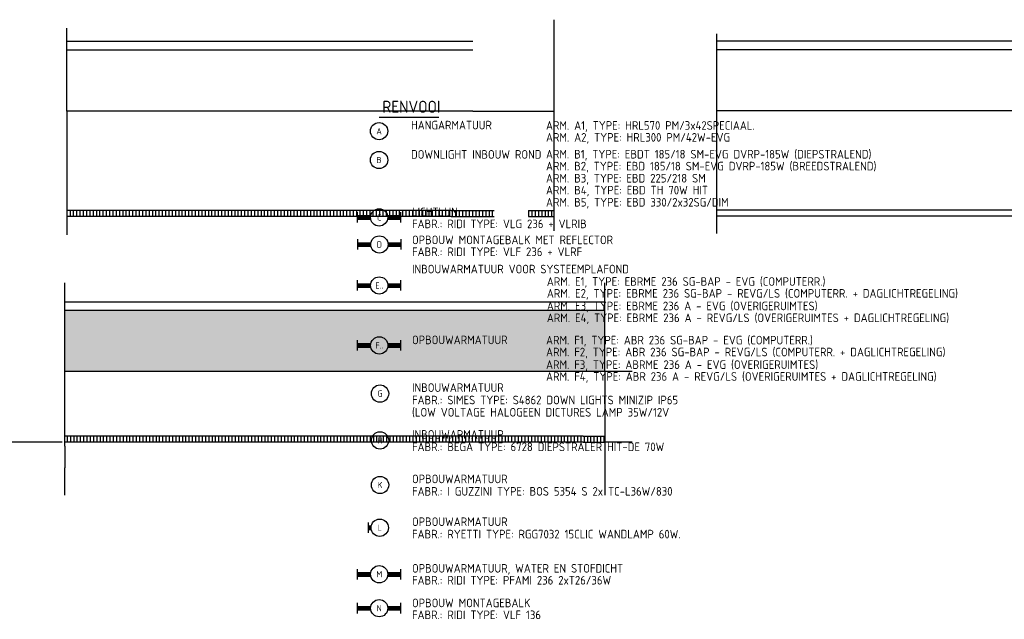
# Model space of a CAD drawing. Header units: millimetres. Extents: x 90707 to 259985, y -1262 to 84291.
# Tile 64 of 85: x 193658 to 222141, y 19269 to 36627. Entities that reach past the tile are written whole.
import ezdxf
from ezdxf.enums import TextEntityAlignment as Align

# ---------------------------------------------------------------- set-up
doc = ezdxf.new("R2010")
doc.units = ezdxf.units.MM
doc.header["$LTSCALE"] = 100
doc.layers.get('0').update_dxf_attribs({"linetype": 'CONTINUOUS'})
for name, color, linetype in [('BOUW', 8, 'CONTINUOUS'), ('EB63101-_ATTRIB', 2, 'CONTINUOUS'), ('EL63101-_LICHT-ARM', 3, 'CONTINUOUS'), ('EL6441--_DATACOM', 3, 'CONTINUOUS'), ('LIJN025', 10, 'CONTINUOUS'), ('TEKST25', 10, 'CONTINUOUS'), ('TEKST35', 50, 'CONTINUOUS'), ('VOLGNUMMER', 7, 'CONTINUOUS')]:
    doc.layers.add(name, color=color, linetype=linetype)
doc.styles.add('1_8', font='ISO', dxfattribs={"height": 1.8})
doc.styles.add('MAATVOERING', font='iso.shx')
doc.styles.add('NORATT', font='isocp.shx')
doc.styles.get("Standard").update_dxf_attribs({"font": 'iso.shx'})

# ---------------------------------------------------------------- blocks, each defined once
blk = doc.blocks.new('ES3G10')
for p, q in [((-3.25, -1.5), (-3.25, 1.5)), ((-3.25, 0.52), (-2.44, 0.52)), ((-3.25, 0.17), (-2.49, 0.17)), ((-3.25, -0.17), (-2.49, -0.17)), ((-3.25, -0.52), (-2.44, -0.52))]:
    blk.add_line(p, q)
blk.add_circle((0, 0), 2.5)
at = {"color": 6, "style": '1_8'}
for tag, flags, p in [('SCHAK', 8, (3.5, 2.75)), ('A_CODE', 8, (0, 0)), ('GROEP', 8, (-3.5, -2.75)), ('KAST', 9, (3.5, -2.75))]:
    blk.add_attdef(tag, text='', height=1.8, dxfattribs=dict(at, flags=flags)).set_placement(p, align=Align.MIDDLE)
blk = doc.blocks.new('EJ3T20')
at = {"color": 0}
for p, q in [((-6.25, -1.5), (-6.25, 1.5)), ((-6.25, -1.5), (-6.25, 1.5)), ((-6.25, 0.52), (-2.44, 0.52)), ((-6.25, 0.52), (-2.44, 0.52)), ((-6.25, 0.17), (-2.49, 0.17)), ((-6.25, 0.17), (-2.49, 0.17)), ((2.44, 0.52), (6.25, 0.52)), ((2.44, 0.52), (6.25, 0.52)), ((2.49, 0.17), (6.25, 0.17)), ((2.49, 0.17), (6.25, 0.17)), ((6.25, -1.5), (6.25, 1.5)), ((6.25, -1.5), (6.25, 1.5)), ((-6.25, -0.17), (-2.49, -0.17)), ((-6.25, -0.17), (-2.49, -0.17)), ((-6.25, -0.52), (-2.44, -0.52)), ((-6.25, -0.52), (-2.44, -0.52)), ((2.44, -0.52), (6.25, -0.52)), ((2.44, -0.52), (6.25, -0.52)), ((2.49, -0.17), (6.25, -0.17)), ((2.49, -0.17), (6.25, -0.17))]:
    blk.add_line(p, q, dxfattribs=at)
blk.add_circle((0, 0), 2.5, dxfattribs=at)
blk.add_circle((0, 0), 2.5, dxfattribs=at)
at = {"style": 'NORATT', "flags": 9}
blk.add_attdef('GELIJK', text='', height=1.8, dxfattribs=at).set_placement((3.5, 5), align=Align.MIDDLE_CENTER)
at = {"color": 6}
for tag, style, flags, p in [('SCHAK', 'NORATT', 8, (3.5, 2.75)), ('SCHAK', '1_8', 8, (3.5, 2.75)), ('A_CODE', 'NORATT', 8, (0, 0)), ('A_CODE', '1_8', 8, (0, 0)), ('GROEP', 'NORATT', 8, (-3.5, -2.75)), ('GROEP', '1_8', 8, (-3.5, -2.75)), ('KAST', 'NORATT', 9, (3.5, -2.75)), ('KAST', '1_8', 9, (3.5, -2.75))]:
    blk.add_attdef(tag, text='', height=1.8, dxfattribs=dict(at, style=style, flags=flags)).set_placement(p, align=Align.MIDDLE)
blk = doc.blocks.new('ES3G00')
blk.add_circle((0, 0), 2.5)
at = {"color": 6, "style": '1_8'}
for tag, flags, p in [('SCHAK', 8, (3.5, 2.75)), ('A_CODE', 8, (0, 0)), ('GROEP', 8, (-3.5, -2.75)), ('KAST', 9, (3.5, -2.75))]:
    blk.add_attdef(tag, text='', height=1.8, dxfattribs=dict(at, flags=flags)).set_placement(p, align=Align.MIDDLE)
blk = doc.blocks.new('A$Cca306792')
at = {"layer": 'BOUW'}
h = blk.add_hatch(dxfattribs=at)
h.set_pattern_fill('AR-SAND', color=256, scale=5, style=0)
h.set_pattern_definition([(37.5, (-15362.65, -566830.2), (-8.000156, 244.70662), [0, -193.04, 0, -215.9, 0, -206.375]), (7.5, (-15362.65, -566830.2), (224.76164, 358.41255), [0, -104.14, 0, -173.99, 0, -66.675]), (327.5, (-15518.86, -566830.2), (395.496185, 0.71859), [0, -63.5, 0, -228.6, 0, -298.45]), (317.5, (-15518.86, -566830.2), (381.77823, 111.46466), [0, -31.75, 0, -149.86, 0, -171.45])])
h.paths.add_polyline_path([(103845, 29476), (103845, 27709), (119470, 27709), (119470, 29476), (115345, 29476)])
for p, q in [((117991, 37889), (117991, 31777)), ((103903, 35245), (103903, 37645)), ((122701, 37475), (122701, 35707)), ((103903, 37263), (111524, 37263)), ((111524, 37263), (115649, 37263)), ((122701, 37273), (130957, 37273)), ((130957, 37273), (135479, 37273)), ((103903, 37013), (111524, 37013)), ((111524, 37013), (115649, 37013)), ((122701, 37023), (122701, 35255)), ((122701, 37023), (135479, 37023)), ((115649, 35245), (103903, 35245)), ((103903, 35245), (103903, 31661)), ((115649, 35245), (117991, 35245)), ((122701, 35293), (122701, 31696)), ((135479, 35255), (122701, 35255)), ((104006, 32195), (104006, 32370)), ((104101, 32195), (104101, 32370)), ((104197, 32195), (104197, 32370)), ((104292, 32195), (104292, 32370)), ((104387, 32195), (104387, 32370)), ((104482, 32195), (104482, 32370)), ((104578, 32195), (104578, 32370)), ((104673, 32195), (104673, 32370)), ((104768, 32195), (104768, 32370)), ((104863, 32195), (104863, 32370)), ((104959, 32195), (104959, 32370)), ((105054, 32195), (105054, 32370)), ((105149, 32195), (105149, 32370)), ((105244, 32195), (105244, 32370)), ((105340, 32195), (105340, 32370)), ((105435, 32195), (105435, 32370)), ((105530, 32195), (105530, 32370)), ((105625, 32195), (105625, 32370)), ((105721, 32195), (105721, 32370)), ((105816, 32195), (105816, 32370)), ((105911, 32195), (105911, 32370)), ((106006, 32195), (106006, 32370)), ((106102, 32195), (106102, 32370)), ((106197, 32195), (106197, 32370)), ((106292, 32195), (106292, 32370)), ((106387, 32195), (106387, 32370)), ((106483, 32195), (106483, 32370)), ((106578, 32195), (106578, 32370)), ((106673, 32195), (106673, 32370)), ((106768, 32195), (106768, 32370)), ((106864, 32195), (106864, 32370)), ((106959, 32195), (106959, 32370)), ((107054, 32195), (107054, 32370)), ((107149, 32195), (107149, 32370)), ((107245, 32195), (107245, 32370)), ((107340, 32195), (107340, 32370)), ((107435, 32195), (107435, 32370)), ((107530, 32195), (107530, 32370)), ((107626, 32195), (107626, 32370)), ((107721, 32195), (107721, 32370)), ((107816, 32195), (107816, 32370)), ((107911, 32195), (107911, 32370)), ((108007, 32195), (108007, 32370)), ((108102, 32195), (108102, 32370)), ((108197, 32195), (108197, 32370)), ((108292, 32195), (108292, 32370)), ((108388, 32195), (108388, 32370)), ((108483, 32195), (108483, 32370)), ((108578, 32195), (108578, 32370)), ((108673, 32195), (108673, 32370)), ((108769, 32195), (108769, 32370)), ((108864, 32195), (108864, 32370)), ((108959, 32195), (108959, 32370)), ((109054, 32195), (109054, 32370)), ((109150, 32195), (109150, 32370)), ((109245, 32195), (109245, 32370)), ((109340, 32195), (109340, 32370)), ((109435, 32195), (109435, 32370)), ((109531, 32195), (109531, 32370)), ((109626, 32195), (109626, 32370)), ((109721, 32195), (109721, 32370)), ((109816, 32195), (109816, 32370)), ((109912, 32195), (109912, 32370)), ((110007, 32195), (110007, 32370)), ((110102, 32195), (110102, 32370)), ((110197, 32195), (110197, 32370)), ((110293, 32195), (110293, 32370)), ((110388, 32195), (110388, 32370)), ((110483, 32195), (110483, 32370)), ((110578, 32195), (110578, 32370)), ((110674, 32195), (110674, 32370)), ((110769, 32195), (110769, 32370)), ((110864, 32195), (110864, 32370)), ((110959, 32195), (110959, 32370)), ((111055, 32195), (111055, 32370)), ((111150, 32195), (111150, 32370)), ((111245, 32195), (111245, 32370)), ((111340, 32195), (111340, 32370)), ((111436, 32195), (111436, 32370)), ((111531, 32195), (111531, 32370)), ((111626, 32195), (111626, 32370)), ((111721, 32195), (111721, 32370)), ((111817, 32195), (111817, 32370)), ((111912, 32195), (111912, 32370)), ((112007, 32195), (112007, 32370)), ((112102, 32195), (112102, 32370)), ((112198, 32195), (112198, 32370)), ((112293, 32195), (112293, 32370)), ((112388, 32195), (112388, 32370)), ((112483, 32195), (112483, 32370)), ((112579, 32195), (112579, 32370)), ((112674, 32195), (112674, 32370)), ((112769, 32195), (112769, 32370)), ((112864, 32195), (112864, 32370)), ((112960, 32195), (112960, 32370)), ((113055, 32195), (113055, 32370)), ((113150, 32195), (113150, 32370)), ((113245, 32195), (113245, 32370)), ((113341, 32195), (113341, 32370)), ((113436, 32195), (113436, 32370)), ((113531, 32195), (113531, 32370)), ((113626, 32195), (113626, 32370)), ((113722, 32195), (113722, 32370)), ((113817, 32195), (113817, 32370)), ((113912, 32195), (113912, 32370)), ((114007, 32195), (114007, 32370)), ((114103, 32195), (114103, 32370)), ((114198, 32195), (114198, 32370)), ((114293, 32195), (114293, 32370)), ((114388, 32195), (114388, 32370)), ((114484, 32195), (114484, 32370)), ((114579, 32195), (114579, 32370)), ((114674, 32195), (114674, 32370)), ((114769, 32195), (114769, 32370)), ((114865, 32195), (114865, 32370)), ((114960, 32195), (114960, 32370)), ((115060, 32195), (115060, 32370)), ((115160, 32195), (115160, 32370)), ((115260, 32195), (115260, 32370)), ((115360, 32195), (115360, 32370)), ((115460, 32195), (115460, 32370)), ((115555, 32195), (115555, 32370)), ((115650, 32195), (115650, 32370)), ((115746, 32195), (115746, 32370)), ((115841, 32195), (115841, 32370)), ((115936, 32195), (115936, 32370)), ((116031, 32195), (116031, 32370)), ((116127, 32195), (116127, 32370)), ((116222, 32195), (116222, 32370)), ((117270, 32195), (117270, 32370)), ((117365, 32195), (117365, 32370)), ((117460, 32195), (117460, 32370)), ((117555, 32195), (117555, 32370)), ((117651, 32195), (117651, 32370)), ((117746, 32195), (117746, 32370)), ((117841, 32195), (117841, 32370)), ((117936, 32195), (117936, 32370)), ((135479, 32375), (122701, 32375)), ((135479, 32205), (122701, 32205)), ((103845, 29726), (103845, 30273)), ((119470, 27709), (119470, 30273)), ((103845, 29726), (115345, 29726)), ((103845, 27709), (103845, 29726)), ((115345, 29726), (119470, 29726)), ((103845, 29476), (115345, 29476)), ((115345, 29476), (119470, 29476)), ((103845, 25542), (103845, 27709)), ((120261, 27709), (103869, 27709)), ((119470, 27709), (119470, 24123)), ((103770, 25659), (101778, 25659)), ((103922, 25659), (103922, 25834)), ((104017, 25659), (104017, 25834)), ((104112, 25659), (104112, 25834)), ((104207, 25659), (104207, 25834)), ((104303, 25659), (104303, 25834)), ((104398, 25659), (104398, 25834)), ((104493, 25659), (104493, 25834)), ((104588, 25659), (104588, 25834)), ((104684, 25659), (104684, 25834)), ((104779, 25659), (104779, 25834)), ((104874, 25659), (104874, 25834)), ((104969, 25659), (104969, 25834)), ((105065, 25659), (105065, 25834)), ((105160, 25659), (105160, 25834)), ((105255, 25659), (105255, 25834)), ((105350, 25659), (105350, 25834)), ((105446, 25659), (105446, 25834)), ((105541, 25659), (105541, 25834)), ((105636, 25659), (105636, 25834)), ((105731, 25659), (105731, 25834)), ((105827, 25659), (105827, 25834)), ((105922, 25659), (105922, 25834)), ((106017, 25659), (106017, 25834)), ((106112, 25659), (106112, 25834)), ((106208, 25659), (106208, 25834)), ((106303, 25659), (106303, 25834)), ((106398, 25659), (106398, 25834)), ((106493, 25659), (106493, 25834)), ((106589, 25659), (106589, 25834)), ((106684, 25659), (106684, 25834)), ((106779, 25659), (106779, 25834)), ((106874, 25659), (106874, 25834)), ((106970, 25659), (106970, 25834)), ((107065, 25659), (107065, 25834)), ((107160, 25659), (107160, 25834)), ((107255, 25659), (107255, 25834)), ((107351, 25659), (107351, 25834)), ((107446, 25659), (107446, 25834)), ((107541, 25659), (107541, 25834)), ((107636, 25659), (107636, 25834)), ((107732, 25659), (107732, 25834)), ((107827, 25659), (107827, 25834)), ((107922, 25659), (107922, 25834)), ((108017, 25659), (108017, 25834)), ((108113, 25659), (108113, 25834)), ((108208, 25659), (108208, 25834)), ((108303, 25659), (108303, 25834)), ((108398, 25659), (108398, 25834)), ((108494, 25659), (108494, 25834)), ((108589, 25659), (108589, 25834)), ((108684, 25659), (108684, 25834)), ((108779, 25659), (108779, 25834)), ((108875, 25659), (108875, 25834)), ((108970, 25659), (108970, 25834)), ((109065, 25659), (109065, 25834)), ((109160, 25659), (109160, 25834)), ((109256, 25659), (109256, 25834)), ((109351, 25659), (109351, 25834)), ((109446, 25659), (109446, 25834)), ((109541, 25659), (109541, 25834)), ((109637, 25659), (109637, 25834)), ((109732, 25659), (109732, 25834)), ((109827, 25659), (109827, 25834)), ((109922, 25659), (109922, 25834)), ((110018, 25659), (110018, 25834)), ((110113, 25659), (110113, 25834)), ((110208, 25659), (110208, 25834)), ((110303, 25659), (110303, 25834)), ((110399, 25659), (110399, 25834)), ((110494, 25659), (110494, 25834)), ((110589, 25659), (110589, 25834)), ((110684, 25659), (110684, 25834)), ((110780, 25659), (110780, 25834)), ((110875, 25659), (110875, 25834)), ((110970, 25659), (110970, 25834)), ((111065, 25659), (111065, 25834)), ((111161, 25659), (111161, 25834)), ((111256, 25659), (111256, 25834)), ((111351, 25659), (111351, 25834)), ((111446, 25659), (111446, 25834)), ((111542, 25659), (111542, 25834)), ((111637, 25659), (111637, 25834)), ((111732, 25659), (111732, 25834)), ((111827, 25659), (111827, 25834)), ((111923, 25659), (111923, 25834)), ((112018, 25659), (112018, 25834)), ((112113, 25659), (112113, 25834)), ((112208, 25659), (112208, 25834)), ((112304, 25659), (112304, 25834)), ((112399, 25659), (112399, 25834)), ((112494, 25659), (112494, 25834)), ((112589, 25659), (112589, 25834)), ((112685, 25659), (112685, 25834)), ((112780, 25659), (112780, 25834)), ((112875, 25659), (112875, 25834)), ((112970, 25659), (112970, 25834)), ((113066, 25659), (113066, 25834)), ((113161, 25659), (113161, 25834)), ((113256, 25659), (113256, 25834)), ((113351, 25659), (113351, 25834)), ((113447, 25659), (113447, 25834)), ((113542, 25659), (113542, 25834)), ((113637, 25659), (113637, 25834)), ((113732, 25659), (113732, 25834)), ((113828, 25659), (113828, 25834)), ((113923, 25659), (113923, 25834)), ((114018, 25659), (114018, 25834)), ((114113, 25659), (114113, 25834)), ((114209, 25659), (114209, 25834)), ((114304, 25659), (114304, 25834)), ((114399, 25659), (114399, 25834)), ((114494, 25659), (114494, 25834)), ((114590, 25659), (114590, 25834)), ((114685, 25659), (114685, 25834)), ((114780, 25659), (114780, 25834)), ((114875, 25659), (114875, 25834)), ((114971, 25659), (114971, 25834)), ((115066, 25659), (115066, 25834)), ((115161, 25659), (115161, 25834)), ((115256, 25659), (115256, 25834)), ((115352, 25659), (115352, 25834)), ((115447, 25659), (115447, 25834)), ((115542, 25659), (115542, 25834)), ((115637, 25659), (115637, 25834)), ((115733, 25659), (115733, 25834)), ((115828, 25659), (115828, 25834)), ((115923, 25659), (115923, 25834)), ((116018, 25659), (116018, 25834)), ((116114, 25659), (116114, 25834)), ((116209, 25659), (116209, 25834)), ((116304, 25659), (116304, 25834)), ((116399, 25659), (116399, 25834)), ((116495, 25659), (116495, 25834)), ((116590, 25659), (116590, 25834)), ((116685, 25659), (116685, 25834)), ((116780, 25659), (116780, 25834)), ((116876, 25659), (116876, 25834)), ((116971, 25659), (116971, 25834)), ((117066, 25659), (117066, 25834)), ((117161, 25659), (117161, 25834)), ((117257, 25659), (117257, 25834)), ((117352, 25659), (117352, 25834)), ((117447, 25659), (117447, 25834)), ((117542, 25659), (117542, 25834)), ((117638, 25659), (117638, 25834)), ((117733, 25659), (117733, 25834)), ((117828, 25659), (117828, 25834)), ((117923, 25659), (117923, 25834)), ((118019, 25659), (118019, 25834)), ((118114, 25659), (118114, 25834)), ((118209, 25659), (118209, 25834)), ((118304, 25659), (118304, 25834)), ((118400, 25659), (118400, 25834)), ((118495, 25659), (118495, 25834)), ((118590, 25659), (118590, 25834)), ((118685, 25659), (118685, 25834)), ((118781, 25659), (118781, 25834)), ((118876, 25659), (118876, 25834)), ((118971, 25659), (118971, 25834)), ((119066, 25659), (119066, 25834)), ((119161, 25659), (119161, 25834)), ((119256, 25659), (119256, 25834)), ((119351, 25659), (119351, 25834)), ((119446, 25659), (119446, 25834)), ((120261, 25659), (119470, 25659)), ((103845, 25542), (103845, 24917)), ((103845, 24123), (103845, 24917))]:
    blk.add_line(p, q, dxfattribs=at)
at = {"layer": 'BOUW', "color": 9}
for p, q in [((115024, 32370), (103903, 32370)), ((115024, 32195), (103903, 32195)), ((115024, 32370), (116261, 32370)), ((115024, 32195), (116261, 32195)), ((117261, 32370), (117991, 32370)), ((117261, 32195), (117991, 32195)), ((118845, 25834), (103845, 25834)), ((118845, 25659), (103845, 25659)), ((118845, 25834), (119470, 25834)), ((118845, 25659), (119470, 25659))]:
    blk.add_line(p, q, dxfattribs=at)
at = {"layer": 'VOLGNUMMER', "color": 252, "linetype": 'ByBlock'}
for tag, p in [('0.28', (16187, 74214)), ('0.16', (78893, 73105)), ('0.17', (62961, 72994)), ('0.29', (35887, 72529)), ('0.18', (53124, 64542)), ('0.701', (85482, 63517)), ('0.30', (29366, 63128)), ('0.32', (36092, 63166)), ('0.12', (90689, 63024)), ('0.29A', (33165, 62745)), ('0.30', (38191, 61494)), ('0.19', (61479, 61433)), ('0.27', (17657, 61363)), ('0.14', (89762, 60088)), ('0.33', (45869, 59450)), ('0.15', (73454, 57402)), ('0.25', (28058, 57013)), ('0.801', (112714, 57073)), ('0.18A', (61029, 56759)), ('0.26A', (36299, 54851)), ('0.20', (60895, 53506)), ('0.800', (90980, 50804)), ('0.25A', (73288, 48435)), ('0.21', (58702, 48178)), ('0.300', (94483, 48257)), ('0.24', (35041, 47783)), ('0.102', (87631, 47613)), ('0.26', (18559, 46119)), ('0.203', (95795, 46197)), ('0.802', (68387, 42721)), ('0.204', (95497, 42149)), ('0.07B', (66790, 38909)), ('0.702', (95327, 36513))]:
    blk.add_attdef(tag, text='', height=250, dxfattribs=at).set_placement(p, align=Align.MIDDLE_CENTER)
at = {"layer": 'VOLGNUMMER', "color": 8, "linetype": 'ByBlock'}
blk.add_attdef('0.600', text='', height=250, dxfattribs=at).set_placement((96800, 48300), align=Align.MIDDLE_CENTER)

msp = doc.modelspace()

# ---------------------------------------------------------------- linework, layer by layer
at = {"layer": 'LIJN025'}
msp.add_line((204057, 33809), (205786, 33809), dxfattribs=at)

# ---------------------------------------------------------------- block references
at = {"layer": 'EL63101-_LICHT-ARM'}
ref = msp.add_blockref('ES3G00', (204054, 33400, 3500), dxfattribs=dict(at, xscale=100, yscale=100, zscale=100))
ref.add_attrib('A_CODE', 'A', dxfattribs={"layer": 'EB63101-_ATTRIB', "color": 1, "height": 180, "style": '1_8', "flags": 8}).set_placement((204054, 33400, 3500), align=Align.MIDDLE)
ref = msp.add_blockref('ES3G00', (204054, 32565, 3500), dxfattribs=dict(at, xscale=100, yscale=100, zscale=100))
ref.add_attrib('A_CODE', 'B', dxfattribs={"layer": 'EB63101-_ATTRIB', "color": 1, "height": 180, "style": '1_8', "flags": 8}).set_placement((204054, 32565, 3500), align=Align.MIDDLE)
ref = msp.add_blockref('EJ3T20', (204057, 30902, 3500), dxfattribs=dict(at, xscale=100, yscale=100, zscale=100))
ref.add_attrib('A_CODE', 'C', dxfattribs={"layer": 'EB63101-_ATTRIB', "color": 1, "height": 180, "style": '1_8', "flags": 8}).set_placement((204057, 30902, 3500), align=Align.MIDDLE)
ref = msp.add_blockref('EJ3T20', (204064, 30120, 3500), dxfattribs=dict(at, xscale=100, yscale=100, zscale=100))
ref.add_attrib('A_CODE', 'D', dxfattribs={"layer": 'EB63101-_ATTRIB', "color": 1, "height": 180, "style": '1_8', "flags": 8}).set_placement((204064, 30120, 3500), align=Align.MIDDLE)
ref = msp.add_blockref('EJ3T20', (204059, 28933, 3500), dxfattribs=dict(at, xscale=100, yscale=100, zscale=100))
ref.add_attrib('A_CODE', 'E..', dxfattribs={"layer": 'EB63101-_ATTRIB', "color": 1, "height": 180, "style": '1_8', "flags": 8}).set_placement((204059, 28933, 3500), align=Align.MIDDLE)
ref = msp.add_blockref('EJ3T20', (204060, 27197, 3500), dxfattribs=dict(at, xscale=100, yscale=100, zscale=100))
ref.add_attrib('A_CODE', 'F..', dxfattribs={"layer": 'EB63101-_ATTRIB', "color": 1, "height": 180, "style": '1_8', "flags": 8}).set_placement((204060, 27197, 3500), align=Align.MIDDLE)
ref = msp.add_blockref('ES3G00', (204082, 25803, 3500), dxfattribs=dict(at, xscale=100, yscale=100, zscale=100))
ref.add_attrib('A_CODE', 'G', dxfattribs={"layer": 'EB63101-_ATTRIB', "color": 1, "height": 180, "style": '1_8', "flags": 8}).set_placement((204082, 25803, 3500), align=Align.MIDDLE)
ref = msp.add_blockref('ES3G00', (204082, 24447, 3500), dxfattribs=dict(at, xscale=100, yscale=100, zscale=100))
ref.add_attrib('A_CODE', 'H', dxfattribs={"layer": 'EB63101-_ATTRIB', "color": 1, "height": 180, "style": '1_8', "flags": 8}).set_placement((204082, 24447, 3500), align=Align.MIDDLE)
ref = msp.add_blockref('ES3G00', (204082, 23158, 3500), dxfattribs=dict(at, xscale=100, yscale=100, zscale=100))
ref.add_attrib('A_CODE', 'K', dxfattribs={"layer": 'EB63101-_ATTRIB', "color": 1, "height": 180, "style": '1_8', "flags": 8}).set_placement((204082, 23158, 3500), align=Align.MIDDLE)
ref = msp.add_blockref('ES3G10', (204073, 21921), dxfattribs=dict(at, xscale=100, yscale=100, zscale=100))
ref.add_attrib('A_CODE', 'L', dxfattribs={"layer": 'EB63101-_ATTRIB', "color": 1, "height": 180, "style": '1_8', "flags": 8}).set_placement((204073, 21921), align=Align.MIDDLE)
ref = msp.add_blockref('EJ3T20', (204058, 20574, 3500), dxfattribs=dict(at, xscale=100, yscale=100, zscale=100))
ref.add_attrib('A_CODE', 'M', dxfattribs={"layer": 'EB63101-_ATTRIB', "color": 1, "height": 180, "style": '1_8', "flags": 8}).set_placement((204058, 20574, 3500), align=Align.MIDDLE)
ref = msp.add_blockref('EJ3T20', (204058, 19592, 3500), dxfattribs=dict(at, xscale=100, yscale=100, zscale=100))
ref.add_attrib('A_CODE', 'N', dxfattribs={"layer": 'EB63101-_ATTRIB', "color": 1, "height": 180, "style": '1_8', "flags": 8}).set_placement((204058, 19592, 3500), align=Align.MIDDLE)
at = {"layer": 'EL6441--_DATACOM'}
msp.add_blockref('A$Cca306792', (91118, -1262), dxfattribs=at)

# ---------------------------------------------------------------- texts
at = {"layer": 'TEKST25', "style": 'MAATVOERING'}
for s, p in [('HANGARMATUUR ', (204979, 33450)), ('ARM. A1, TYPE: HRL570 PM/3x42SPECIAAL.', (208883, 33440)), ('ARM. A2, TYPE: HRL300 PM/42W-EVG', (208883, 33096)), ('DOWNLIGHT INBOUW ROND', (204979, 32602)), ('ARM. B1, TYPE: EBDT 185/18 SM-EVG DVRP-185W (DIEPSTRALEND)', (208883, 32608)), ('ARM. B2, TYPE: EBD 185/18 SM-EVG DVRP-185W (BREEDSTRALEND)', (208883, 32263)), ('ARM. B3, TYPE: EBD 225/218 SM', (208883, 31912)), ('ARM. B4, TYPE: EBD TH 70W HIT', (208883, 31567)), ('ARM. B5, TYPE: EBD 330/2x32SG/DIM', (208883, 31217)), ('LICHTLIJN', (205007, 30936)), ('FABR.: RIDI TYPE: VLG 236 + VLRIB', (205007, 30592)), ('OPBOUW MONTAGEBALK MET REFLECTOR', (205007, 30128)), ('FABR.: RIDI TYPE: VLF 236 + VLRF', (205007, 29784)), ('INBOUWARMATUUR VOOR SYSTEEMPLAFOND', (205007, 29283)), ('ARM. E1, TYPE: EBRME 236 SG-BAP - EVG (COMPUTERR.)', (208908, 28923)), ('ARM. E2, TYPE: EBRME 236 SG-BAP - REVG/LS (COMPUTERR. + DAGLICHTREGELING)', (208908, 28580)), ('ARM. E3, TYPE: EBRME 236 A - EVG (OVERIGERUIMTES)', (208908, 28215)), ('ARM. E4, TYPE: EBRME 236 A - REVG/LS (OVERIGERUIMTES + DAGLICHTREGELING)', (208908, 27872)), ('OPBOUWARMATUUR', (205007, 27233)), ('ARM. F1, TYPE: ABR 236 SG-BAP - EVG (COMPUTERR.)', (208885, 27225)), ('ARM. F2, TYPE: ABR 236 SG-BAP - REVG/LS (COMPUTERR. + DAGLICHTREGELING)', (208885, 26882)), ('ARM. F3, TYPE: ABRME 236 A - EVG (OVERIGERUIMTES)', (208885, 26517)), ('ARM. F4, TYPE: ABR 236 A - REVG/LS (OVERIGERUIMTES + DAGLICHTREGELING)', (208885, 26174)), ('INBOUWARMATUUR ', (205007, 25852)), ('FABR.: SIMES TYPE: S4862 DOWN LIGHTS MINIZIP IP65 ', (205007, 25493)), ('(LOW VOLTAGE HALOGEEN DICTURES LAMP 35W/12V', (205007, 25137)), ('INBOUWARMATUUR ', (205007, 24496)), ('FABR.: BEGA TYPE: 6728 DIEPSTRALER HIT-DE 70W ', (205007, 24137)), ('OPBOUWARMATUUR ', (205007, 23208)), ('FABR.: I GUZZINI TYPE: BOS 5354 S 2x TC-L36W/830', (205007, 22849)), ('OPBOUWARMATUUR ', (205007, 21970)), ('FABR.: RYETTI TYPE: RGG7032 15CLIC WANDLAMP 60W.', (205007, 21611)), ('OPBOUWARMATUUR, WATER EN STOFDICHT', (205007, 20620)), ('FABR.: RIDI TYPE: PFAMI 236 2xT26/36W', (205007, 20275)), ('OPBOUW MONTAGEBALK', (205007, 19618)), ('FABR.: RIDI TYPE: VLF 136', (205007, 19274))]:
    msp.add_text(s, height=250, dxfattribs=at).set_placement(p)
at = {"layer": 'TEKST35', "style": 'MAATVOERING'}
msp.add_text('RENVOOI', height=350, dxfattribs=at).set_placement((204148, 33931))

doc.saveas('drawing.dxf')
